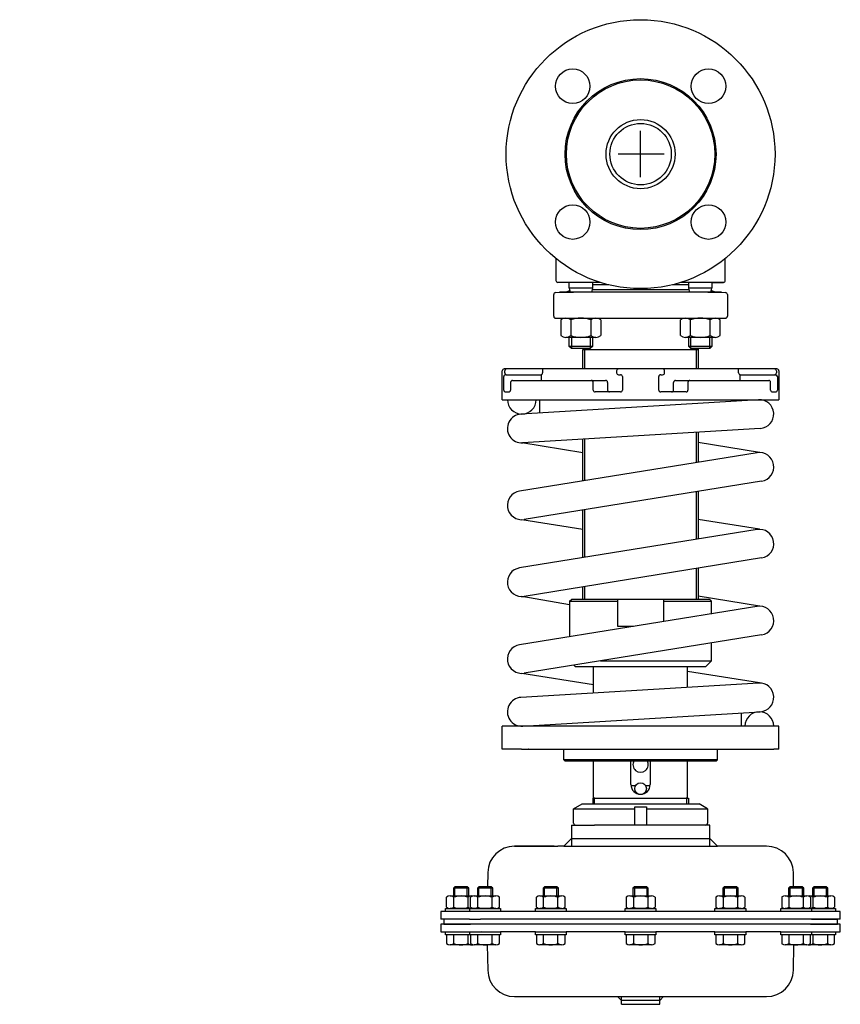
# Model space of a CAD drawing. Extents: x 0 to 427, y -507 to 6.
import ezdxf

# ---------------------------------------------------------------- set-up
doc = ezdxf.new("R2010")
doc.units = 0
doc.layers.get('0').update_dxf_attribs({"linetype": 'CONTINUOUS'})

# ---------------------------------------------------------------- blocks, each defined once
blk = doc.blocks.new('DMA160', base_point=(219.3, -507.42))
at = {"color": 7}
for p, q in [((288.43, -404.85), (292.8, -402.33)), ((288.43, -404.85), (320.3, -404.85)), ((288.43, -412.33), (288.43, -404.85)), ((292.8, -402.33), (353.8, -402.33)), ((320.3, -413.33), (320.3, -403.83)), ((320.3, -403.83), (326.3, -403.83)), ((326.3, -403.83), (326.3, -413.33)), ((326.3, -404.85), (358.17, -404.85)), ((358.17, -404.85), (353.8, -402.33)), ((358.17, -404.85), (358.17, -412.33)), ((287.3, -413.33), (299.25, -413.33)), ((287.3, -413.33), (287.3, -424.33)), ((320.3, -413.33), (299.25, -413.33)), ((326.3, -413.33), (320.3, -413.33)), ((357.17, -413.33), (326.3, -413.33)), ((359.3, -413.33), (357.17, -413.33)), ((359.3, -424.33), (359.3, -413.33)), ((287.3, -420.33), (283.3, -424.33)), ((287.3, -420.33), (359.3, -420.33)), ((363.3, -424.33), (359.3, -420.33)), ((278.3, -424.33), (257.72, -424.33)), ((257.72, -424.33), (258.3, -424.33)), ((258.3, -424.33), (278.3, -424.33)), ((278.3, -424.33), (280.3, -424.33)), ((283.3, -424.33), (280.3, -424.33)), ((283.3, -424.33), (363.3, -424.33)), ((388.88, -424.33), (363.3, -424.33)), ((243.72, -438.08), (243.59, -445.43)), ((403.01, -445.43), (402.88, -438.08)), ((226.6, -445.43), (225.8, -446.23)), ((226.6, -450.22), (226.6, -445.43)), ((233, -445.43), (226.6, -445.43)), ((233, -450.22), (233, -445.43)), ((233.8, -446.23), (233, -445.43)), ((239.13, -445.43), (238.33, -446.23)), ((239.13, -450.22), (239.13, -445.43)), ((245.53, -445.43), (239.13, -445.43)), ((245.53, -450.22), (245.53, -445.43)), ((246.33, -446.23), (245.53, -445.43)), ((273.35, -445.43), (272.55, -446.23)), ((273.35, -450.22), (273.35, -445.43)), ((279.75, -445.43), (273.35, -445.43)), ((279.75, -450.22), (279.75, -445.43)), ((280.55, -446.23), (279.75, -445.43)), ((320.1, -445.43), (319.3, -446.23)), ((320.1, -445.43), (320.1, -450.22)), ((326.5, -445.43), (320.1, -445.43)), ((326.5, -445.43), (326.5, -450.22)), ((327.3, -446.23), (326.5, -445.43)), ((366.85, -445.43), (366.05, -446.23)), ((373.25, -445.43), (366.85, -445.43)), ((366.85, -445.43), (366.85, -450.22)), ((374.05, -446.23), (373.25, -445.43)), ((373.25, -445.43), (373.25, -450.22)), ((401.07, -445.43), (400.27, -446.23)), ((401.07, -445.43), (401.07, -450.22)), ((407.47, -445.43), (401.07, -445.43)), ((407.47, -445.43), (407.47, -450.22)), ((408.27, -446.23), (407.47, -445.43)), ((413.6, -445.43), (412.8, -446.23)), ((420, -445.43), (413.6, -445.43)), ((413.6, -445.43), (413.6, -450.22)), ((420.8, -446.23), (420, -445.43)), ((420, -445.43), (420, -450.22)), ((222.29, -456.06), (222.29, -450.89)), ((224.17, -450.22), (235.43, -450.22)), ((233.8, -446.23), (225.8, -446.23)), ((225.8, -446.23), (225.8, -450.22)), ((226.05, -456.06), (226.05, -450.89)), ((233.55, -456.06), (233.55, -450.89)), ((233.8, -450.22), (233.8, -446.23)), ((234.82, -456.06), (234.82, -450.89)), ((236.7, -450.22), (247.96, -450.22)), ((238.33, -446.23), (238.33, -450.22)), ((246.33, -446.23), (238.33, -446.23)), ((238.57, -456.06), (238.57, -450.89)), ((246.08, -456.06), (246.08, -450.89)), ((246.33, -450.22), (246.33, -446.23)), ((249.83, -456.06), (249.83, -450.89)), ((269.04, -456.06), (269.04, -450.89)), ((270.92, -450.22), (282.18, -450.22)), ((280.55, -446.23), (272.55, -446.23)), ((272.55, -446.23), (272.55, -450.22)), ((272.8, -456.06), (272.8, -450.89)), ((280.3, -456.06), (280.3, -450.89)), ((280.55, -450.22), (280.55, -446.23)), ((284.06, -456.06), (284.06, -450.89)), ((315.79, -450.89), (315.79, -456.06)), ((317.67, -450.22), (328.93, -450.22)), ((319.3, -446.23), (319.3, -450.22)), ((327.3, -446.23), (319.3, -446.23)), ((319.55, -450.89), (319.55, -456.06)), ((327.05, -450.89), (327.05, -456.06)), ((327.3, -450.22), (327.3, -446.23)), ((330.81, -450.89), (330.81, -456.06)), ((362.54, -450.89), (362.54, -456.06)), ((364.42, -450.22), (375.68, -450.22)), ((374.05, -446.23), (366.05, -446.23)), ((366.05, -446.23), (366.05, -450.22)), ((366.3, -450.89), (366.3, -456.06)), ((373.8, -450.89), (373.8, -456.06)), ((374.05, -450.22), (374.05, -446.23)), ((377.56, -450.89), (377.56, -456.06)), ((396.77, -450.89), (396.77, -456.06)), ((398.64, -450.22), (409.9, -450.22)), ((400.27, -446.23), (400.27, -450.22)), ((408.27, -446.23), (400.27, -446.23)), ((400.52, -450.89), (400.52, -456.06)), ((408.03, -450.89), (408.03, -456.06)), ((408.27, -450.22), (408.27, -446.23)), ((411.17, -450.22), (422.43, -450.22)), ((411.78, -450.89), (411.78, -456.06)), ((420.8, -446.23), (412.8, -446.23)), ((412.8, -446.23), (412.8, -450.22)), ((413.05, -450.89), (413.05, -456.06)), ((420.55, -450.89), (420.55, -456.06)), ((420.8, -450.22), (420.8, -446.23)), ((424.31, -450.89), (424.31, -456.06)), ((224.17, -458.32), (219.3, -458.32)), ((219.3, -458.32), (219.3, -462.33)), ((221.8, -456.72), (234.33, -456.72)), ((221.8, -458.32), (221.8, -456.72)), ((224.17, -458.32), (221.8, -458.32)), ((234.3, -456.72), (224.17, -456.72)), ((421.3, -458.31), (224.17, -458.31)), ((234.3, -458.32), (224.17, -458.32)), ((240.34, -456.72), (234.3, -456.72)), ((235.43, -456.72), (234.3, -456.72)), ((234.33, -458.32), (234.3, -458.32)), ((240.35, -458.33), (234.3, -458.32)), ((234.33, -456.72), (234.82, -456.72)), ((234.33, -458.32), (234.33, -456.72)), ((237.8, -458.32), (234.33, -458.32)), ((234.82, -456.72), (237.31, -456.72)), ((247.96, -456.72), (236.7, -456.72)), ((237.31, -456.72), (240.34, -456.72)), ((250.33, -458.32), (237.8, -458.32)), ((238.33, -456.72), (238.33, -456.72)), ((238.33, -458.32), (238.33, -458.33)), ((239.13, -456.72), (239.13, -456.72)), ((240.34, -456.72), (246.33, -456.72)), ((245.53, -456.72), (245.53, -456.72)), ((246.33, -456.72), (246.33, -456.72)), ((246.33, -456.72), (246.53, -456.72)), ((246.33, -458.33), (246.33, -458.32)), ((246.53, -456.72), (249.83, -456.72)), ((249.83, -456.72), (250.33, -456.72)), ((250.33, -456.72), (250.33, -458.32)), ((268.55, -456.72), (269.04, -456.72)), ((268.55, -458.32), (268.55, -456.72)), ((284.55, -458.32), (268.55, -458.32)), ((269.04, -456.72), (280.75, -456.72)), ((282.18, -456.72), (270.92, -456.72)), ((272.55, -456.72), (272.55, -456.72)), ((272.55, -458.32), (272.55, -458.33)), ((273.35, -456.72), (273.35, -456.72)), ((279.75, -456.72), (279.75, -456.72)), ((280.55, -456.72), (280.55, -456.72)), ((280.55, -458.33), (280.55, -458.32)), ((280.75, -456.72), (284.06, -456.72)), ((284.06, -456.72), (284.55, -456.72)), ((284.55, -456.72), (284.55, -458.32)), ((315.3, -456.72), (315.79, -456.72)), ((315.3, -458.32), (315.3, -456.72)), ((331.3, -458.32), (315.3, -458.32)), ((315.79, -456.72), (319.1, -456.72)), ((328.93, -456.72), (317.67, -456.72)), ((319.1, -456.72), (319.3, -456.72)), ((319.3, -456.72), (319.3, -456.72)), ((319.3, -456.72), (330.81, -456.72)), ((319.3, -458.32), (319.3, -458.33)), ((320.1, -456.72), (320.1, -456.72)), ((326.5, -456.72), (326.5, -456.72)), ((327.3, -456.72), (327.3, -456.72)), ((327.3, -458.33), (327.3, -458.32)), ((330.81, -456.72), (331.3, -456.72)), ((331.3, -456.72), (331.3, -458.32)), ((362.05, -456.72), (362.54, -456.72)), ((362.05, -458.32), (362.05, -456.72)), ((378.05, -458.32), (362.05, -458.32)), ((362.54, -456.72), (365.85, -456.72)), ((375.68, -456.72), (364.42, -456.72)), ((365.85, -456.72), (377.56, -456.72)), ((366.05, -456.72), (366.05, -456.72)), ((366.05, -458.32), (366.05, -458.33)), ((366.85, -456.72), (366.85, -456.72)), ((373.25, -456.72), (373.25, -456.72)), ((374.05, -456.72), (374.05, -456.72)), ((374.05, -458.33), (374.05, -458.32)), ((377.56, -456.72), (378.05, -456.72)), ((378.05, -456.72), (378.05, -458.32)), ((396.27, -456.72), (396.77, -456.72)), ((396.27, -458.32), (396.27, -456.72)), ((408.8, -458.32), (396.27, -458.32)), ((396.77, -456.72), (400.07, -456.72)), ((409.9, -456.72), (398.64, -456.72)), ((400.07, -456.72), (400.27, -456.72)), ((400.27, -456.72), (400.27, -456.72)), ((400.27, -456.72), (408.92, -456.72)), ((400.27, -458.32), (400.27, -458.33)), ((401.07, -456.72), (401.07, -456.72)), ((407.47, -456.72), (407.47, -456.72)), ((408.27, -456.72), (408.27, -456.72)), ((412.3, -456.72), (408.27, -456.72)), ((408.27, -458.33), (408.27, -458.32)), ((412.27, -458.32), (408.8, -458.32)), ((408.92, -456.72), (409.29, -456.72)), ((409.29, -456.72), (411.78, -456.72)), ((412.3, -456.72), (411.17, -456.72)), ((411.78, -456.72), (412.27, -456.72)), ((412.27, -456.72), (412.27, -458.32)), ((412.27, -456.72), (424.8, -456.72)), ((412.3, -458.32), (412.27, -458.32)), ((422.71, -456.71), (412.3, -456.72)), ((424.8, -458.32), (412.3, -458.32)), ((427.3, -458.31), (421.3, -458.31)), ((424.8, -456.72), (424.8, -458.32)), ((427.3, -462.31), (427.3, -458.31)), ((234.3, -462.33), (219.3, -462.33)), ((220.8, -464.83), (219.3, -464.83)), ((219.3, -464.83), (219.3, -468.83)), ((220.8, -462.33), (220.8, -464.83)), ((239.3, -464.83), (220.8, -464.83)), ((220.8, -464.83), (234.8, -464.83)), ((234.3, -462.33), (239.93, -462.33)), ((407.3, -464.83), (239.3, -464.83)), ((412.3, -462.33), (239.93, -462.33)), ((425.8, -464.83), (407.3, -464.83)), ((411.8, -464.83), (425.8, -464.83)), ((421.3, -462.31), (412.3, -462.33)), ((412.3, -462.33), (425.8, -462.33)), ((413.6, -462.32), (413.6, -462.33)), ((420, -462.32), (420, -462.33)), ((420.8, -462.33), (420.8, -462.32)), ((427.3, -462.31), (421.3, -462.31)), ((425.8, -464.83), (425.8, -462.33)), ((427.3, -464.83), (425.8, -464.83)), ((427.3, -468.83), (427.3, -464.83)), ((219.3, -468.83), (234.3, -468.83)), ((221.8, -470.43), (221.8, -468.83)), ((221.8, -468.83), (234.3, -468.83)), ((234.33, -470.43), (221.8, -470.43)), ((222.29, -470.43), (222.29, -475.06)), ((226.05, -475.06), (226.05, -470.43)), ((233.55, -475.06), (233.55, -470.43)), ((234.3, -468.83), (240.35, -468.82)), ((234.3, -468.83), (234.33, -468.83)), ((234.33, -470.43), (234.33, -468.83)), ((234.33, -468.83), (237.8, -468.83)), ((234.82, -470.43), (234.33, -470.43)), ((234.82, -470.43), (234.82, -475.06)), ((237.31, -470.43), (234.82, -470.43)), ((237.8, -470.43), (237.31, -470.43)), ((237.8, -468.83), (250.33, -468.83)), ((249.83, -470.43), (237.8, -470.43)), ((238.33, -468.83), (238.33, -468.83)), ((238.57, -475.06), (238.57, -470.43)), ((246.08, -475.06), (246.08, -470.43)), ((246.33, -468.83), (246.33, -468.82)), ((250.33, -470.43), (249.83, -470.43)), ((249.83, -475.06), (249.83, -470.43)), ((250.33, -468.83), (250.33, -470.43)), ((268.55, -468.83), (250.33, -468.83)), ((268.55, -470.43), (268.55, -468.83)), ((268.55, -468.83), (284.55, -468.83)), ((269.04, -470.43), (268.55, -470.43)), ((269.04, -470.43), (269.04, -475.06)), ((284.06, -470.43), (269.04, -470.43)), ((272.55, -468.82), (272.55, -468.83)), ((272.8, -475.06), (272.8, -470.43)), ((280.3, -475.06), (280.3, -470.43)), ((280.55, -468.83), (280.55, -468.82)), ((284.55, -470.43), (284.06, -470.43)), ((284.06, -475.06), (284.06, -470.43)), ((284.55, -468.83), (284.55, -470.43)), ((315.3, -468.83), (284.55, -468.83)), ((315.3, -470.43), (315.3, -468.83)), ((315.3, -468.83), (331.3, -468.83)), ((315.79, -470.43), (315.3, -470.43)), ((317.38, -470.43), (315.79, -470.43)), ((315.79, -470.43), (315.79, -475.06)), ((319.1, -470.43), (317.38, -470.43)), ((319.3, -470.43), (319.1, -470.43)), ((319.3, -468.82), (319.3, -468.83)), ((330.81, -470.43), (319.3, -470.43)), ((319.55, -470.43), (319.55, -475.06)), ((327.05, -470.43), (327.05, -475.06)), ((327.3, -468.83), (327.3, -468.82)), ((331.3, -470.43), (330.81, -470.43)), ((330.81, -475.06), (330.81, -470.43)), ((331.3, -468.83), (331.3, -470.43)), ((362.05, -468.83), (331.3, -468.83)), ((362.05, -470.43), (362.05, -468.83)), ((362.05, -468.83), (378.05, -468.83)), ((362.54, -470.43), (362.05, -470.43)), ((377.56, -470.43), (362.54, -470.43)), ((362.54, -470.43), (362.54, -475.06)), ((366.05, -468.82), (366.05, -468.83)), ((366.3, -470.43), (366.3, -475.06)), ((373.8, -470.43), (373.8, -475.06)), ((374.05, -468.83), (374.05, -468.82)), ((377.56, -475.06), (377.56, -470.43)), ((378.05, -470.43), (377.56, -470.43)), ((378.05, -468.83), (378.05, -470.43)), ((396.27, -468.83), (378.05, -468.83)), ((396.27, -470.43), (396.27, -468.83)), ((396.27, -468.83), (408.8, -468.83)), ((396.77, -470.43), (396.27, -470.43)), ((398.35, -470.43), (396.77, -470.43)), ((396.77, -470.43), (396.77, -475.06)), ((400.07, -470.43), (398.35, -470.43)), ((400.27, -470.43), (400.07, -470.43)), ((400.27, -468.82), (400.27, -468.83)), ((408.92, -470.43), (400.27, -470.43)), ((400.52, -470.43), (400.52, -475.06)), ((408.03, -470.43), (408.03, -475.06)), ((408.27, -468.83), (408.27, -468.83)), ((408.8, -468.83), (412.27, -468.83)), ((409.01, -470.43), (408.92, -470.43)), ((409.29, -470.43), (409.01, -470.43)), ((411.78, -470.43), (409.29, -470.43)), ((412.27, -470.43), (411.78, -470.43)), ((411.78, -475.06), (411.78, -470.43)), ((412.27, -468.83), (412.3, -468.83)), ((412.27, -468.83), (412.27, -470.43)), ((424.8, -470.43), (412.27, -470.43)), ((412.3, -468.83), (427.3, -468.83)), ((412.3, -468.83), (424.8, -468.83)), ((413.05, -470.43), (413.05, -475.06)), ((420.55, -470.43), (420.55, -475.06)), ((424.31, -475.06), (424.31, -470.43)), ((424.8, -468.83), (424.8, -470.43)), ((235.43, -475.73), (224.17, -475.73)), ((247.96, -475.73), (236.7, -475.73)), ((243.49, -475.67), (243.72, -488.89)), ((282.18, -475.73), (270.92, -475.73)), ((328.93, -475.73), (317.67, -475.73)), ((375.68, -475.73), (364.42, -475.73)), ((409.9, -475.73), (398.64, -475.73)), ((402.88, -488.89), (403.11, -475.67)), ((422.43, -475.73), (411.17, -475.73)), ((257.72, -502.64), (388.88, -502.64)), ((313.3, -504.64), (311.3, -502.64)), ((313.3, -506.64), (313.3, -502.64)), ((333.3, -504.64), (313.3, -504.64)), ((313.3, -506.64), (333.3, -506.64)), ((335.3, -502.64), (333.3, -504.64)), ((333.3, -506.64), (333.3, -502.64))]:
    blk.add_line(p, q, dxfattribs=at)
for centre, radius, start, end in [((289.43, -412.33), 1, 180, 270), ((357.17, -412.33), 1, 270, 0), ((257.72, -438.33), 14, 90, 179), ((388.88, -438.33), 14, 1, 90), ((224.17, -453.21), 2.99, 51.0528, 128.9472), ((229.8, -461.17), 10.94, 69.9474, 110.0526), ((235.43, -453.21), 2.99, 77.7343, 128.9472), ((236.7, -453.21), 2.99, 51.0528, 128.9472), ((242.33, -461.17), 10.94, 69.9474, 110.0526), ((247.96, -453.21), 2.99, 51.0528, 128.9472), ((270.92, -453.21), 2.99, 51.0528, 128.9472), ((276.55, -461.17), 10.94, 69.9474, 110.0526), ((282.18, -453.21), 2.99, 51.0528, 128.9472), ((317.67, -453.21), 2.99, 51.0528, 128.9472), ((323.3, -461.17), 10.94, 69.9474, 110.0526), ((328.93, -453.21), 2.99, 51.0528, 128.9472), ((364.42, -453.21), 2.99, 51.0528, 128.9472), ((370.05, -461.17), 10.94, 69.9474, 110.0526), ((375.68, -453.21), 2.99, 51.0528, 128.9472), ((398.64, -453.21), 2.99, 51.0528, 128.9472), ((404.27, -461.17), 10.94, 69.9474, 110.0526), ((409.9, -453.21), 2.99, 51.0528, 128.9472), ((411.17, -453.21), 2.99, 51.0528, 102.2657), ((416.8, -461.17), 10.94, 69.9474, 110.0526), ((422.43, -453.21), 2.99, 51.0528, 128.9472), ((224.17, -453.74), 2.99, 231.0528, 308.9472), ((229.8, -445.78), 10.94, 249.9474, 290.0526), ((235.43, -453.74), 2.99, 231.0528, 282.2657), ((236.7, -453.74), 2.99, 231.0528, 308.9472), ((242.33, -445.78), 10.94, 249.9474, 290.0526), ((247.96, -453.74), 2.99, 231.0528, 308.9472), ((270.92, -453.74), 2.99, 231.0528, 308.9472), ((276.55, -445.78), 10.94, 249.9474, 290.0526), ((282.18, -453.74), 2.99, 231.0528, 308.9472), ((317.67, -453.74), 2.99, 231.0528, 308.9472), ((323.3, -445.78), 10.94, 249.9474, 290.0526), ((328.93, -453.74), 2.99, 231.0528, 308.9472), ((364.42, -453.74), 2.99, 231.0528, 308.9472), ((370.05, -445.78), 10.94, 249.9474, 290.0526), ((375.68, -453.74), 2.99, 231.0528, 308.9472), ((398.64, -453.74), 2.99, 231.0528, 308.9472), ((404.27, -445.78), 10.94, 249.9474, 290.0526), ((409.9, -453.74), 2.99, 231.0528, 308.9472), ((411.17, -453.74), 2.99, 257.7343, 308.9472), ((416.8, -445.78), 10.94, 249.9474, 268.2442), ((416.8, -445.78), 10.94, 271.8972, 290.0526), ((422.43, -453.74), 2.99, 231.0528, 265.0561), ((422.43, -453.74), 2.99, 274.9439, 308.9472), ((410.8, -464.83), 1, 359.9999999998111, 0), ((224.17, -472.74), 2.99, 231.0528, 308.9472), ((229.8, -464.78), 10.94, 249.9474, 290.0526), ((235.43, -472.74), 2.99, 231.0528, 282.2657), ((236.7, -472.74), 2.99, 231.0528, 308.9472), ((242.33, -464.78), 10.94, 249.9474, 290.0526), ((247.96, -472.74), 2.99, 231.0528, 308.9472), ((270.92, -472.74), 2.99, 231.0528, 308.9472), ((276.55, -464.78), 10.94, 249.9474, 290.0526), ((282.18, -472.74), 2.99, 231.0528, 308.9472), ((317.67, -472.74), 2.99, 231.0528, 308.9472), ((323.3, -464.78), 10.94, 249.9474, 290.0526), ((328.93, -472.74), 2.99, 231.0528, 308.9472), ((364.42, -472.74), 2.99, 231.0528, 308.9472), ((370.05, -464.78), 10.94, 249.9474, 290.0526), ((375.68, -472.74), 2.99, 231.0528, 308.9472), ((398.64, -472.74), 2.99, 231.0528, 308.9472), ((404.27, -464.78), 10.94, 249.9474, 290.0526), ((409.9, -472.74), 2.99, 231.0528, 308.9472), ((411.17, -472.74), 2.99, 257.7343, 308.9472), ((416.8, -464.78), 10.94, 249.9474, 290.0526), ((422.43, -472.74), 2.99, 231.0528, 308.9472), ((257.72, -488.64), 14, 181, 270), ((388.88, -488.64), 14, 270, 359)]:
    blk.add_arc(centre, radius, start, end, dxfattribs=at)

msp = doc.modelspace()

# ---------------------------------------------------------------- linework, layer by layer
at = {"color": 1}
for p, q in [((323.3, -75.99), (323.3, -51.91)), ((335.64, -64), (311.56, -64))]:
    msp.add_line(p, q, dxfattribs=at)
at = {"color": 7}
for p, q in [((279.19, -118.35), (279.19, -129.83)), ((367.41, -129.83), (367.41, -118.35)), ((302.48, -130.83), (280.16, -130.83)), ((285.8, -130.98), (280.16, -130.83)), ((286.19, -133.81), (286.19, -130.83)), ((298.19, -130.83), (298.19, -133.81)), ((306.69, -132), (298.19, -132)), ((348.41, -132), (339.91, -132)), ((366.44, -130.83), (344.12, -130.83)), ((348.41, -133.81), (348.41, -130.83)), ((360.41, -130.83), (360.41, -133.81)), ((360.8, -130.98), (366.44, -130.83)), ((278.09, -148.42), (278.09, -137.07)), ((279.07, -136.07), (288.3, -135.83)), ((281.08, -135.83), (284.46, -135.65)), ((365.52, -135.83), (281.08, -135.83)), ((286.19, -133.81), (286.7, -135.83)), ((298.19, -133.81), (286.19, -133.81)), ((298.19, -133.81), (297.67, -135.83)), ((298.01, -134.5), (348.59, -134.5)), ((348.93, -135.83), (348.41, -133.81)), ((360.41, -133.81), (348.41, -133.81)), ((358.3, -135.83), (367.53, -136.07)), ((358.3, -135.83), (360.08, -135.87)), ((359.9, -135.83), (360.41, -133.81)), ((362.14, -135.65), (365.52, -135.83)), ((368.51, -137.07), (368.51, -148.42)), ((278.91, -149.4), (367.52, -149.4)), ((283.51, -149.5), (279.08, -149.42)), ((281.8, -150.32), (281.8, -158.48)), ((286.99, -150.32), (286.99, -158.48)), ((297.38, -150.32), (297.38, -158.48)), ((302.58, -150.32), (302.58, -158.48)), ((344.02, -158.48), (344.02, -150.32)), ((344.02, -158.48), (344.02, -150.32)), ((349.22, -158.48), (349.22, -150.32)), ((349.22, -158.48), (349.22, -150.32)), ((359.61, -158.48), (359.61, -150.32)), ((359.61, -158.48), (359.61, -150.32)), ((367.52, -149.42), (363.09, -149.5)), ((364.8, -158.48), (364.8, -150.32)), ((364.8, -158.48), (364.8, -150.32)), ((299.98, -159.4), (284.39, -159.4)), ((286.19, -164.14), (286.19, -159.4)), ((286.19, -160.32), (286.19, -159.4)), ((287.29, -159.4), (287.29, -165.24)), ((287.29, -159.4), (287.29, -161.42)), ((297.09, -159.4), (297.09, -165.24)), ((297.09, -159.4), (297.09, -161.42)), ((298.19, -159.4), (298.19, -164.14)), ((298.19, -159.4), (298.19, -160.32)), ((362.21, -159.4), (346.62, -159.4)), ((348.41, -164.14), (348.41, -159.4)), ((348.41, -160.32), (348.41, -159.4)), ((349.51, -165.24), (349.51, -159.4)), ((349.51, -161.42), (349.51, -159.4)), ((359.31, -165.24), (359.31, -159.4)), ((359.31, -161.42), (359.31, -159.4)), ((360.41, -159.4), (360.41, -164.14)), ((360.41, -159.4), (360.41, -160.32)), ((287.29, -165.24), (286.19, -164.14)), ((298.19, -164.14), (286.19, -164.14)), ((297.09, -165.24), (287.29, -165.24)), ((293.3, -165.83), (293.24, -165.83)), ((293.3, -175.84), (293.3, -165.83)), ((353.3, -165.83), (293.3, -165.83)), ((293.67, -165.24), (294.25, -165.83)), ((294.25, -175.84), (294.25, -165.83)), ((298.19, -164.14), (297.09, -165.24)), ((349.51, -165.24), (348.41, -164.14)), ((360.41, -164.14), (348.41, -164.14)), ((359.31, -165.24), (349.51, -165.24)), ((352.35, -165.83), (352.93, -165.24)), ((352.35, -175.84), (352.35, -165.83)), ((353.36, -165.83), (353.3, -165.83)), ((353.3, -165.83), (353.3, -175.84)), ((360.41, -164.14), (359.31, -165.24)), ((251.3, -191.84), (251.3, -176.84)), ((388.79, -175.84), (252.3, -175.84)), ((252.61, -177.84), (252.61, -176.84)), ((253.09, -178.84), (271.3, -178.84)), ((271.66, -181.84), (271.66, -178.78)), ((272.3, -175.84), (272.3, -177.84)), ((310.8, -176.84), (310.8, -177.84)), ((311.8, -178.84), (312.8, -178.84)), ((333.8, -178.84), (334.8, -178.84)), ((335.8, -177.84), (335.8, -176.84)), ((374.3, -177.84), (374.3, -175.84)), ((374.94, -178.78), (374.94, -181.84)), ((375.3, -178.84), (393.67, -178.84)), ((392.65, -175.84), (388.79, -175.84)), ((394.3, -175.84), (392.65, -175.84)), ((393.99, -176.84), (393.99, -177.84)), ((395.3, -176.84), (395.3, -191.84)), ((252.09, -186.84), (252.09, -179.84)), ((255.58, -182.84), (255.58, -186.84)), ((256.58, -181.84), (305.12, -181.84)), ((298.63, -186.84), (298.63, -182.84)), ((306.12, -182.84), (306.12, -186.84)), ((313.8, -179.84), (313.8, -186.84)), ((332.8, -186.84), (332.8, -179.84)), ((340.48, -186.84), (340.48, -182.84)), ((341.48, -181.84), (390.02, -181.84)), ((347.97, -182.84), (347.97, -186.84)), ((391.02, -186.84), (391.02, -182.84)), ((394.51, -179.84), (394.51, -186.84)), ((253.09, -187.84), (254.58, -187.84)), ((312.8, -187.84), (299.63, -187.84)), ((346.97, -187.84), (333.8, -187.84)), ((392.02, -187.84), (393.51, -187.84)), ((251.3, -191.84), (395.3, -191.84)), ((384.7, -191.86), (261, -199.36)), ((270.8, -198.76), (270.8, -191.84)), ((293.3, -191.86), (353.3, -191.86)), ((375.8, -192.39), (375.8, -191.84)), ((385.6, -206.83), (261.9, -214.33)), ((352.35, -224.55), (352.35, -208.84)), ((353.3, -208.79), (353.3, -224.39)), ((293.3, -219.49), (261.44, -214.34)), ((293.3, -234.09), (293.3, -212.42)), ((294.25, -233.94), (294.25, -212.37)), ((385.16, -219.34), (353.3, -214.19)), ((383.95, -219.44), (260.25, -239.44)), ((386.35, -234.25), (262.65, -254.25)), ((352.35, -264.55), (352.35, -239.74)), ((353.3, -239.59), (353.3, -264.39)), ((293.3, -274.09), (293.3, -249.29)), ((294.25, -273.94), (294.25, -249.14)), ((293.3, -259.49), (261.44, -254.34)), ((385.16, -259.34), (353.3, -254.19)), ((383.95, -259.44), (260.25, -279.44)), ((386.35, -274.25), (262.65, -294.25)), ((352.35, -295.83), (352.35, -279.74)), ((353.3, -279.59), (353.3, -295.83)), ((293.3, -295.83), (293.3, -289.29)), ((294.25, -295.83), (294.25, -289.14)), ((286.3, -298.68), (261.44, -294.34)), ((286.3, -296.83), (287.3, -295.83)), ((286.3, -296.83), (311.3, -296.83)), ((286.3, -296.83), (286.3, -315.23)), ((359.3, -295.83), (287.3, -295.83)), ((311.3, -295.83), (311.3, -309.83)), ((335.3, -295.83), (335.3, -307.29)), ((335.3, -296.83), (360.3, -296.83)), ((385.16, -299.34), (353.3, -294.19)), ((360.3, -296.83), (359.29, -295.82)), ((360.3, -303.59), (360.3, -296.83)), ((384.85, -299.29), (260.25, -319.44)), ((311.3, -309.83), (319.7, -309.83)), ((386.35, -314.25), (262.65, -334.25)), ((360.3, -327.83), (360.3, -318.46)), ((302.35, -327.83), (360.3, -327.83)), ((357.3, -330.83), (360.3, -327.83)), ((288.53, -330.06), (289.3, -330.83)), ((289.3, -330.83), (357.3, -330.83)), ((298.8, -344.56), (298.8, -330.83)), ((347.8, -341.59), (347.8, -330.83)), ((298.8, -340.38), (261.44, -334.34)), ((385.16, -339.34), (347.8, -333.3)), ((384.7, -339.36), (261, -346.86)), ((261.9, -361.83), (385.6, -354.33)), ((375.8, -361.84), (375.8, -354.92)), ((251.3, -373.84), (251.3, -361.84)), ((395.3, -361.84), (251.3, -361.84)), ((270.8, -361.84), (270.8, -361.29)), ((395.3, -373.84), (395.3, -361.84)), ((261.22, -373.84), (251.3, -373.84)), ((261.22, -373.84), (261, -373.86)), ((261.22, -373.84), (392.65, -373.84)), ((265.09, -373.84), (264.86, -373.86)), ((283.3, -379.34), (283.3, -373.84)), ((363.3, -379.34), (363.3, -373.84)), ((395.3, -373.84), (392.65, -373.84)), ((363.3, -379.34), (283.3, -379.34)), ((283.3, -379.34), (283.8, -379.84)), ((362.8, -379.84), (363.3, -379.34)), ((283.8, -379.84), (362.8, -379.84)), ((298.8, -399.27), (298.8, -379.84)), ((318.3, -392.27), (318.3, -379.84)), ((328.3, -379.84), (328.3, -392.27)), ((347.8, -399.27), (347.8, -379.84)), ((320.64, -392.84), (318.33, -392.84)), ((328.3, -392.84), (325.96, -392.84)), ((298.4, -399.27), (298.4, -402.33)), ((298.4, -399.27), (348.2, -399.27)), ((299.25, -402.33), (299.25, -399.27)), ((320.64, -395.84), (319.8, -395.84)), ((326.8, -395.84), (325.96, -395.84)), ((347.35, -402.33), (347.35, -399.27)), ((348.2, -399.27), (348.2, -402.33))]:
    msp.add_line(p, q, dxfattribs=at)
at = {"color": 6}
for p, q in [((299.25, -399.27), (298.8, -398.82)), ((347.35, -399.27), (347.8, -398.82))]:
    msp.add_line(p, q, dxfattribs=at)
at = {"color": 7}
for centre, radius in [((323.3, -64), 70), ((287.94, -28.64), 9), ((358.66, -28.64), 9), ((323.3, -64), 39.3), ((323.3, -64), 38.63), ((323.3, -64), 18), ((323.3, -64), 16), ((287.94, -99.36), 9), ((358.66, -99.36), 9), ((323.3, -394.34), 3.05)]:
    msp.add_circle(centre, radius, dxfattribs=at)
for centre, radius, start, end in [((280.19, -129.83), 1, 180, 268.5), ((285.78, -131.98), 1, 65.7209, 88.5), ((360.82, -131.98), 1, 91.5, 114.2791), ((366.41, -129.83), 1, 271.5, 0), ((279.09, -137.07), 1, 91.5, 180), ((284.3, -132.65), 3, 273, 315.2918), ((362.3, -132.65), 3, 224.7082, 267), ((367.51, -137.07), 1, 0, 88.5), ((279.09, -148.42), 1, 180, 269), ((367.51, -148.42), 1, 271, 0), ((284.39, -153.54), 4.13, 51.0528, 128.9472), ((292.19, -164.56), 15.15, 69.9474, 110.0526), ((299.98, -153.54), 4.13, 51.0528, 128.9472), ((346.62, -153.54), 4.13, 51.0528, 128.9472), ((346.62, -153.54), 4.13, 51.0528, 128.9472), ((354.41, -164.56), 15.15, 69.9474, 110.0526), ((354.41, -164.56), 15.15, 69.9474, 110.0526), ((362.21, -153.54), 4.13, 51.0528, 128.9472), ((362.21, -153.54), 4.13, 51.0528, 128.9472), ((284.39, -155.27), 4.13, 231.0528, 308.9472), ((292.19, -144.25), 15.15, 249.9474, 290.0526), ((299.98, -155.27), 4.13, 231.0528, 308.9472), ((346.62, -155.27), 4.13, 231.0528, 308.9472), ((346.62, -155.27), 4.13, 231.0528, 308.9472), ((354.41, -144.25), 15.15, 249.9474, 290.0526), ((354.41, -144.25), 15.15, 249.9474, 290.0526), ((362.21, -155.27), 4.13, 231.0528, 308.9472), ((362.21, -155.27), 4.13, 231.0528, 308.9472), ((291.37, -165.13), 2, 339.6655, 356.8035), ((355.23, -165.13), 2, 183.1965, 200.3345), ((252.3, -176.84), 1, 90, 180), ((253.09, -179.84), 1, 90, 180), ((253.61, -176.84), 1, 90, 180), ((253.61, -177.84), 1, 180, 270), ((271.3, -177.84), 1, 270, 0), ((311.8, -176.84), 1, 90, 180), ((311.8, -177.84), 1, 180, 270), ((312.8, -179.84), 1, 0, 90), ((333.8, -179.84), 1, 90, 180), ((334.8, -176.84), 1, 0, 90), ((334.8, -177.84), 1, 270, 0), ((375.3, -177.84), 1, 180, 270), ((392.99, -176.84), 1, 0, 90), ((392.99, -177.84), 1, 270, 0), ((393.59, -179.76), 0.922, 354.9229, 84.9229), ((394.3, -176.84), 1, 0, 90), ((256.58, -182.84), 1, 90, 180), ((297.63, -182.84), 1, 0, 90), ((305.12, -182.84), 1, 0, 90), ((341.48, -182.84), 1, 90, 180), ((348.97, -182.84), 1, 90, 180), ((390.02, -182.84), 1, 0, 90), ((253.09, -186.84), 1, 180, 270), ((254.58, -186.84), 1, 270, 0), ((299.63, -186.84), 1, 180, 270), ((307.12, -186.84), 1, 180, 270), ((312.8, -186.84), 1, 270, 0), ((333.8, -186.84), 1, 180, 270), ((339.48, -186.84), 1, 270, 0), ((346.97, -186.84), 1, 270, 0), ((392.02, -186.84), 1, 180, 270), ((393.51, -186.84), 1, 270, 0), ((261.45, -191.84), 7.5, 180, 0), ((385.15, -199.34), 7.5, 273.4696, 93.4696), ((261.45, -206.84), 7.5, 93.4696, 273.4696), ((385.15, -226.84), 7.5, 279.1842, 99.1842), ((261.45, -246.84), 7.5, 99.1842, 279.1842), ((385.15, -266.84), 7.5, 279.1842, 99.1842), ((261.45, -286.84), 7.5, 99.1842, 279.1842), ((385.15, -306.84), 7.5, 279.1842, 99.1842), ((261.45, -326.84), 7.5, 99.1842, 279.1842), ((385.15, -346.84), 7.5, 273.4696, 93.4696), ((261.45, -354.34), 7.5, 93.4696, 273.4696), ((385.15, -361.84), 7.5, 0, 180), ((323.3, -381.84), 4, 150, 30), ((323.3, -392.27), 5, 180, 0)]:
    msp.add_arc(centre, radius, start, end, dxfattribs=at)

# ---------------------------------------------------------------- block references
msp.add_blockref('DMA160', (219.3, -507.42))

doc.saveas('drawing.dxf')
